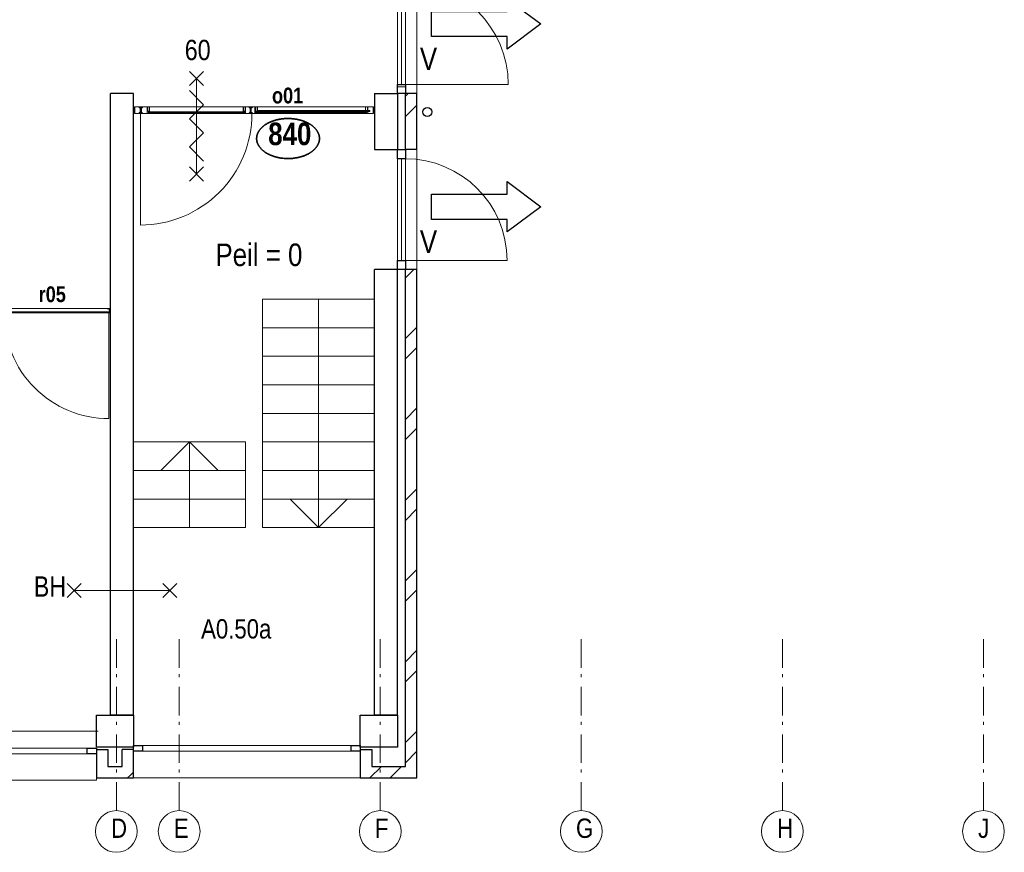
# Model space of a CAD drawing. Header units: millimetres. Extents: x 18442 to 242186, y -49554 to 63508.
# Tile 20 of 175: x 167690 to 176308, y -49479 to -42191. Entities that reach past the tile are written whole.
import ezdxf
from ezdxf.enums import TextEntityAlignment as Align

# ---------------------------------------------------------------- set-up
doc = ezdxf.new("R2010")
doc.units = ezdxf.units.MM
doc.header["$LTSCALE"] = 400
doc.header["$PDMODE"] = 1
doc.header["$PDSIZE"] = 15
doc.linetypes.add('STYLE_06', pattern=[1.041641, 0.625, -0.208282, 0.069427, -0.138931])
for name, color, linetype, lineweight in [('BA-Brandveiligheid', 7, 'Continuous', 15), ('BA-Vluchtwegaanduiding', 43, 'Continuous', 9), ('Buitenkozijnen', 140, 'Continuous', 15), ('Detailaanduiding', 5, 'Continuous', 70), ('Kozijnmerken', 43, 'Continuous', 9), ('mat-baksteen', 5, 'Continuous', 25), ('mat-beton (ihwg)', 5, 'Continuous', 25), ('mat-glas-vert', 140, 'Continuous', 15), ('MAT-kit', 140, 'Continuous', 5), ('mat-kunststof', 43, 'Continuous', 9), ('mat-multiplex-hor', 140, 'Continuous', 15), ('mat-naaldhout', 140, 'Continuous', 15), ('mat-staal', 5, 'Continuous', 25), ('None', 7, 'Continuous', 9), ('Ruimtenummers', 92, 'Continuous', 25), ('Tekst', 140, 'Continuous', 15)]:
    doc.layers.add(name, color=color, linetype=linetype, lineweight=lineweight)
doc.layers.get('Kozijnmerken').off()
doc.styles.add('Arial Narrow', font='ARIALN.TTF', dxfattribs={"height": 211.666667})
doc.styles.add('Arial Narrow (bold)', font='ARIALNB.TTF', dxfattribs={"height": 172.861111})
doc.styles.get("Standard").update_dxf_attribs({"font": 'arial.ttf'})

# ---------------------------------------------------------------- blocks, each defined once
blk = doc.blocks.new('*U438')
at = {"layer": 'mat-naaldhout', "lineweight": 5}
blk.add_lwpolyline([(-10938.9, -38475), (-10938.9, -38470), (-10908.9, -38470), (-10908.9, -38570), (-10913.9, -38570), (-10913.9, -38475)], close=True, dxfattribs=at)
at = {"layer": 'None', "color": 8, "linetype": 'Continuous', "lineweight": 5}
for p in [(-10908.9, -38470), (-10908.9, -38570)]:
    blk.add_point(p, dxfattribs=at)
blk = doc.blocks.new('*X439')
at = {"layer": 'None', "lineweight": 5}
blk.add_line((-10919.4, -38500), (-11842.5, -38500), dxfattribs=at)
blk = doc.blocks.new('*U440')
at = {"layer": 'mat-multiplex-hor', "lineweight": 15}
blk.add_lwpolyline([(-10920.9, -38470), (-10918.9, -38508), (-11842.9, -38508), (-11840.9, -38470)], close=True, dxfattribs=at)
at = {"layer": 'None', "color": 43, "linetype": 'Continuous', "lineweight": 9}
blk.add_line((-10923.9, -38516), (-10923.9, -39435), dxfattribs=at)
blk.add_arc((-10923.9, -38516), 919, 179.50125, 270, dxfattribs=at)
at = {"layer": 'mat-multiplex-hor'}
blk.add_blockref('*X439', (0, 0), dxfattribs=at)
blk = doc.blocks.new('*U441')
at = {"layer": 'mat-naaldhout', "lineweight": 5}
blk.add_lwpolyline([(-11822.9, -38475), (-11822.9, -38470), (-11852.9, -38470), (-11852.9, -38570), (-11847.9, -38570), (-11847.9, -38475)], close=True, dxfattribs=at)
at = {"layer": 'None', "color": 8, "linetype": 'Continuous', "lineweight": 5}
for p in [(-11852.9, -38470), (-11852.9, -38570)]:
    blk.add_point(p, dxfattribs=at)
blk = doc.blocks.new('*U442')
at = {"layer": 'None', "color": 8, "linetype": 'Continuous', "lineweight": 5}
blk.add_line((-11852.9, -38470), (-10908.9, -38470), dxfattribs=at)
at = {"layer": 'None', "color": 7}
for name in ['*U441', '*U440', '*U438']:
    blk.add_blockref(name, (0, 0), dxfattribs=at)
blk = doc.blocks.new('*X1016')
at = {"layer": 'None', "lineweight": 9}
for p, q in [((-8638.9, -42580), (-8538.9, -42480)), ((-8462.5, -42580), (-8362.5, -42480))]:
    blk.add_line(p, q, dxfattribs=at)
blk = doc.blocks.new('*X1017')
at = {"layer": 'None', "lineweight": 9}
for p, q in [((-8328.9, -38203.8), (-8255.1, -38130)), ((-8328.9, -38734.5), (-8228.9, -38634.5)), ((-8328.9, -38910.9), (-8228.9, -38810.9)), ((-8328.9, -39441.6), (-8228.9, -39341.6)), ((-8328.9, -39618), (-8228.9, -39518)), ((-8328.9, -40148.7), (-8228.9, -40048.7)), ((-8328.9, -40325.1), (-8228.9, -40225.1)), ((-8328.9, -40855.9), (-8228.9, -40755.9)), ((-8328.9, -41032.2), (-8228.9, -40932.2)), ((-8328.9, -41563), (-8228.9, -41463)), ((-8328.9, -41739.3), (-8228.9, -41639.3)), ((-8328.9, -42270.1), (-8228.9, -42170.1)), ((-8328.9, -42446.5), (-8228.9, -42346.5))]:
    blk.add_line(p, q, dxfattribs=at)
blk = doc.blocks.new('*X1018')
at = {"layer": 'None', "lineweight": 9}
for p, q in [((-8328.9, -36613.2), (-8305.7, -36590)), ((-8328.9, -36789.6), (-8228.9, -36689.6))]:
    blk.add_line(p, q, dxfattribs=at)
blk = doc.blocks.new('*X1053')
at = {"layer": 'None', "lineweight": 9}
blk.add_line((-10760.2, -42580), (-10734.6, -42554.4), dxfattribs=at)
blk = doc.blocks.new('*X1054')
at = {"layer": 'None', "lineweight": 9}
blk.add_line((-10734.6, -42554.4), (-10708.9, -42528.7), dxfattribs=at)
blk = doc.blocks.new('Gevelpui best 1410 (2D)')
at = {"layer": 'Buitenkozijnen', "lineweight": 15}
for p, q in [((-260, 0), (-260, -1410)), ((-260, 0), (-210, 0)), ((-210, 0), (-210, -1410)), ((-260, -1410), (-210, -1410))]:
    blk.add_line(p, q, dxfattribs=at)
at = {"layer": 'Buitenkozijnen', "color": 92, "lineweight": 25}
for points in [[(-260, 0), (-210, 0), (-210, -80), (-260, -80)], [(-260, -1330), (-210, -1330), (-210, -1410), (-260, -1410)]]:
    blk.add_lwpolyline(points, close=True, dxfattribs=at)
at = {"layer": 'None', "color": 43, "linetype": 'Continuous', "lineweight": 9}
blk.add_line((-410, 15), (-410, -1425), dxfattribs=at)
blk = doc.blocks.new('*U1047')
at = {"layer": 'Buitenkozijnen', "lineweight": 15}
for p, q in [((0, 25), (1985, 25)), ((0, -25), (0, 25)), ((1985, -25), (1985, 25)), ((0, -25), (1985, -25))]:
    blk.add_line(p, q, dxfattribs=at)
blk = doc.blocks.new('Gevelpui best 1985')
at = {"layer": 'Buitenkozijnen', "color": 43, "lineweight": 9}
blk.add_line((0, 259.8), (1985, 259.8), dxfattribs=at)
at = {"layer": 'Buitenkozijnen', "color": 92, "lineweight": 25}
for points in [[(0, -25), (0, 25), (80, 25), (80, -25)], [(1905, -25), (1905, 25), (1985, 25), (1985, -25)]]:
    blk.add_lwpolyline(points, close=True, dxfattribs=at)
at = {"layer": 'Buitenkozijnen'}
blk.add_blockref('*U1047', (0, 0), dxfattribs=at)
blk = doc.blocks.new('*U1049')
at = {"layer": 'Buitenkozijnen', "lineweight": 15}
for p, q in [((70, 0), (0, 0)), ((0, -1770), (0, 0)), ((70, -1770), (70, 0)), ((70, -1770), (0, -1770))]:
    blk.add_line(p, q, dxfattribs=at)
blk = doc.blocks.new('Gevelpui vluchtdeur 1830')
at = {"layer": 'Buitenkozijnen', "color": 43, "lineweight": 9}
blk.add_line((-100, -1770), (-100, 60), dxfattribs=at)
at = {"layer": 'Buitenkozijnen', "color": 140, "linetype": 'Continuous', "lineweight": 15}
blk.add_line((0, -20), (-900, -20), dxfattribs=at)
at = {"layer": 'Buitenkozijnen', "color": 92, "lineweight": 25}
for points in [[(0, 60), (70, 60), (70, -20), (0, -20)], [(0, -920), (70, -920), (70, -1000), (0, -1000)], [(0, -1690), (70, -1690), (70, -1770), (0, -1770)]]:
    blk.add_lwpolyline(points, close=True, dxfattribs=at)
at = {"layer": 'Buitenkozijnen', "color": 140, "linetype": 'Continuous', "lineweight": 15}
blk.add_lwpolyline([(0, -20), (35, -20), (35, -920), (0, -920)], close=True, dxfattribs=at)
blk.add_arc((0, -20), 900, 180, 270, dxfattribs=at)
at = {"layer": 'Buitenkozijnen'}
blk.add_blockref('*U1049', (0, 0), dxfattribs=at)
blk = doc.blocks.new('*U1051')
at = {"layer": 'Buitenkozijnen', "lineweight": 15}
for p, q in [((70, 0), (0, 0)), ((0, -1050), (0, 0)), ((70, -1050), (70, 0)), ((70, -1050), (0, -1050))]:
    blk.add_line(p, q, dxfattribs=at)
blk = doc.blocks.new('Gevelpui vluchtdeur 1050')
at = {"layer": 'Buitenkozijnen', "color": 43, "lineweight": 9}
blk.add_line((-100, -1050), (-100, 0), dxfattribs=at)
at = {"layer": 'Buitenkozijnen', "color": 140, "linetype": 'Continuous', "lineweight": 15}
blk.add_line((0, -80), (-890, -80), dxfattribs=at)
at = {"layer": 'Buitenkozijnen', "color": 92, "lineweight": 25}
for points in [[(0, 0), (70, 0), (70, -80), (0, -80)], [(0, -970), (70, -970), (70, -1050), (0, -1050)]]:
    blk.add_lwpolyline(points, close=True, dxfattribs=at)
at = {"layer": 'Buitenkozijnen', "color": 140, "linetype": 'Continuous', "lineweight": 15}
blk.add_lwpolyline([(0, -80), (35, -80), (35, -970), (0, -970)], close=True, dxfattribs=at)
blk.add_arc((0, -80), 890, 180, 270, dxfattribs=at)
at = {"layer": 'Buitenkozijnen'}
blk.add_blockref('*U1051', (0, 0), dxfattribs=at)
blk = doc.blocks.new('HWA')
at = {"layer": 'None', "color": 92, "linetype": 'Continuous', "lineweight": 25}
blk.add_circle((0, -74), 40, dxfattribs=at)
blk = doc.blocks.new('0BH  X')
at = {"layer": 'BA-Brandveiligheid', "color": 7, "linetype": 'Continuous', "lineweight": 15}
for p, q in [((-480.2, 61.7), (-356.7, -61.7)), ((-480.2, -61.7), (-356.7, 61.7)), ((-418.5, 0), (418.5, 0)), ((480.2, 61.7), (356.7, -61.7)), ((480.2, -61.7), (356.7, 61.7))]:
    blk.add_line(p, q, dxfattribs=at)
at = {"layer": 'BA-Brandveiligheid', "color": 43, "insert": (-772.8, 124.2), "char_height": 177.8, "attachment_point": 1, "style": 'Arial Narrow'}
blk.add_mtext('BH', dxfattribs=at)
blk = doc.blocks.new('Overige in en uitgangen')
at = {"layer": 'BA-Vluchtwegaanduiding', "color": 92, "linetype": 'Continuous', "lineweight": 25}
blk.add_lwpolyline([(-274.1, -220.5), (-274.1, -110.3), (-935.6, -110.3), (-935.6, 110.2), (-274.1, 110.2), (-274.1, 220.5), (19.9, 0)], close=True, dxfattribs=at)
blk = doc.blocks.new('Vluchtdeuraanduiding')
at = {"layer": 'BA-Vluchtwegaanduiding', "color": 43, "insert": (-106.9, 168.5), "char_height": 197.6, "attachment_point": 1, "style": 'Arial Narrow'}
blk.add_mtext('V', dxfattribs=at)
blk = doc.blocks.new('Kozijnmerk 50')
at = {"layer": 'None', "color": 43, "style": 'Arial Narrow (bold)'}
blk.add_attdef('merk', text='', height=138.3, dxfattribs=at).set_placement((0, 0), align=Align.MIDDLE_CENTER)
blk = doc.blocks.new('Detail')
at = {"layer": 'Detailaanduiding', "color": 1, "linetype": 'Continuous', "lineweight": 35}
blk.add_open_spline([(-134.1, 153.9), (-70.3, 177.4), (77, 177.4), (140.9, 153.9), (204.7, 130.5), (241.5, 89.9), (278.4, 49.3), (278.4, 2.4), (278.4, -44.5), (241.5, -85.1), (204.7, -125.7), (140.9, -149.2), (77, -172.6), (-70.3, -172.6), (-134.1, -149.2), (-198, -125.7), (-234.8, -85.1), (-271.6, -44.5), (-271.6, 2.4), (-271.6, 49.3), (-234.8, 89.9), (-198, 130.5), (-134.1, 153.9)], degree=2, knots=[0, 0, 0, 0.097932, 0.195864, 0.195864, 0.280023, 0.280023, 0.347931, 0.347931, 0.415846, 0.415846, 0.5, 0.5, 0.597932, 0.695864, 0.695864, 0.780023, 0.780023, 0.847931, 0.847931, 0.915846, 0.915846, 1, 1, 1], dxfattribs=at)
at = {"layer": 'Detailaanduiding', "style": 'Arial Narrow (bold)'}
blk.add_attdef('Detail', text='', height=197.6, dxfattribs=at).set_placement((-170.2, 142.2), align=Align.TOP_LEFT)
at = {"layer": 'None', "color": 0, "flags": 1}
blk.add_attdef('Fragment', (-271.6, -528.2), '', height=197.6, dxfattribs=at)
blk = doc.blocks.new('*U2053')
at = {"layer": 'mat-kunststof', "lineweight": 9}
blk.add_lwpolyline([(-8599, -36719.9), (-8609, -36719.9), (-8609, -36750.5), (-8599, -36750.5)], close=True, dxfattribs=at)
at = {"layer": 'None', "lineweight": 9}
blk.add_lwpolyline([(-8599, -36719.9), (-8609, -36750.5), (-8599, -36750.5), (-8609, -36719.9)], dxfattribs=at)
blk = doc.blocks.new('*U2054')
at = {"layer": 'MAT-kit', "color": 9, "linetype": 'Continuous', "lineweight": 5}
for points in [[(-8599, -36707.7), (-8604.3, -36709.6), (-8609, -36707.7), (-8609, -36713.8), (-8609, -36719.9), (-8604, -36719.9), (-8599, -36719.9), (-8599, -36713.8), (-8599, -36707.7)], [(-8599, -36762.7), (-8604.3, -36760.8), (-8609, -36762.7), (-8609, -36756.6), (-8609, -36750.5), (-8604, -36750.5), (-8599, -36750.5), (-8599, -36756.6), (-8599, -36762.7)]]:
    blk.add_open_spline(points, degree=2, knots=[0, 0, 0, 0.229184, 0.229184, 0.5027, 0.5027, 0.726485, 0.726485, 1, 1, 1], dxfattribs=at)
at = {"layer": 'None', "color": 7}
blk.add_blockref('*U2053', (0, 0), dxfattribs=at)
blk = doc.blocks.new('jan404.129')
at = {"layer": 'None', "lineweight": 15, "flags": 128}
for points in [[(-10, 14.85), (-10, -24.79), (10, -24.79), (10, 14.85)], [(8.5, 13.35), (8.5, -23.29), (-8.5, -23.29), (-8.5, 13.35)]]:
    blk.add_lwpolyline(points, close=True, dxfattribs=at)
blk = doc.blocks.new('*U2055')
at = {"layer": 'None', "color": 7, "linetype": 'Continuous', "lineweight": 15}
for p, q in [((-8658.4, -36706.5), (-8658.4, -36762)), ((-8610.5, -36705), (-8656.9, -36705)), ((-8610.5, -36706.5), (-8656.9, -36706.5)), ((-8656.9, -36706.5), (-8656.9, -36762)), ((-8610.5, -36763.5), (-8610.5, -36706.5)), ((-8609, -36763.5), (-8609, -36706.5)), ((-8658.4, -36762), (-8676.9, -36762)), ((-8676.9, -36763.5), (-8658.4, -36763.5)), ((-8676.9, -36765), (-8610.5, -36765)), ((-8658.4, -36763.5), (-8610.5, -36763.5))]:
    blk.add_line(p, q, dxfattribs=at)
for centre, start, end in [((-8656.9, -36706.5), 90, 180), ((-8610.5, -36706.5), 0, 90), ((-8676.9, -36763.5), 90, 180), ((-8676.9, -36763.5), 180, 270), ((-8658.4, -36762), 270, 0), ((-8610.5, -36763.5), 270, 0)]:
    blk.add_arc(centre, 1.5, start, end, dxfattribs=at)
at = {"layer": 'None', "linetype": 'Continuous', "lineweight": 5}
blk.add_point((-8609, -36730), dxfattribs=at)
at = {"layer": 'mat-staal', "color": 7, "xscale": -1}
blk.add_blockref('jan404.129', (-8669, -36719.9), dxfattribs=at)
blk = doc.blocks.new('*U2056')
at = {"layer": 'None', "color": 7, "linetype": 'Continuous', "lineweight": 15}
for p, q in [((-10698.9, -36706.5), (-10698.7, -36705.8)), ((-10698.9, -36706.5), (-10698.9, -36723.9)), ((-10698.7, -36705.8), (-10698.2, -36705.2)), ((-10698.2, -36705.2), (-10697.4, -36705)), ((-10668.8, -36705), (-10697.4, -36705)), ((-10668.8, -36706.5), (-10697.4, -36706.5)), ((-10697.4, -36706.5), (-10697.4, -36723.9)), ((-10637.4, -36705), (-10668.8, -36705)), ((-10656.9, -36706.5), (-10668.8, -36706.5)), ((-10660.4, -36710), (-10660.3, -36709.1)), ((-10660.4, -36710), (-10660.3, -36710.9)), ((-10660.3, -36709.1), (-10660, -36708.3)), ((-10660.3, -36710.9), (-10660, -36711.8)), ((-10660, -36708.3), (-10659.4, -36707.5)), ((-10660, -36711.8), (-10659.4, -36712.5)), ((-10659.4, -36707.5), (-10658.7, -36707)), ((-10659.4, -36712.5), (-10658.7, -36713)), ((-10658.9, -36709.5), (-10658.7, -36709)), ((-10658.9, -36710), (-10658.9, -36709.5)), ((-10658.9, -36710.5), (-10658.9, -36710)), ((-10658.7, -36711), (-10658.9, -36710.5)), ((-10658.7, -36707), (-10657.9, -36706.6)), ((-10658.7, -36709), (-10658.4, -36708.6)), ((-10658.4, -36711.4), (-10658.7, -36711)), ((-10658.7, -36713), (-10657.9, -36713.4)), ((-10658.4, -36708.6), (-10657.9, -36708.3)), ((-10657.9, -36711.7), (-10658.4, -36711.4)), ((-10657.9, -36706.6), (-10656.9, -36706.5)), ((-10657.9, -36708.3), (-10657.5, -36708.1)), ((-10657.5, -36711.9), (-10657.9, -36711.7)), ((-10657.9, -36713.4), (-10656.9, -36713.5)), ((-10657.5, -36708.1), (-10656.9, -36708)), ((-10656.9, -36712), (-10657.5, -36711.9)), ((-10637.4, -36706.5), (-10656.9, -36706.5)), ((-10656.9, -36708), (-10637.4, -36708)), ((-10650.4, -36712), (-10656.9, -36712)), ((-10650.4, -36713.5), (-10656.9, -36713.5)), ((-10649.7, -36712.2), (-10650.4, -36712)), ((-10650.4, -36723.9), (-10650.4, -36713.5)), ((-10649.1, -36712.8), (-10649.7, -36712.2)), ((-10648.9, -36713.5), (-10649.1, -36712.8)), ((-10648.9, -36723.9), (-10648.9, -36713.5)), ((-10636.7, -36705.2), (-10637.4, -36705)), ((-10636.7, -36707.8), (-10637.4, -36708)), ((-10636.1, -36705.8), (-10636.7, -36705.2)), ((-10636.1, -36707.3), (-10636.7, -36707.8)), ((-10635.9, -36706.5), (-10636.1, -36705.8)), ((-10635.9, -36706.5), (-10636.1, -36707.3)), ((-10698.9, -36723.9), (-10698.9, -36763.5)), ((-10698.7, -36764.3), (-10698.9, -36763.5)), ((-10698.2, -36764.8), (-10698.7, -36764.3)), ((-10697.4, -36765), (-10698.2, -36764.8)), ((-10697.4, -36723.9), (-10697.4, -36763.5)), ((-10697.4, -36763.5), (-10668.8, -36763.5)), ((-10697.4, -36765), (-10668.8, -36765)), ((-10668.8, -36763.5), (-10660.4, -36763.5)), ((-10668.8, -36765), (-10660.4, -36765)), ((-10660.4, -36758), (-10660.2, -36757.3)), ((-10660.4, -36763.5), (-10660.4, -36758)), ((-10659.7, -36764.8), (-10660.4, -36765)), ((-10660.2, -36757.3), (-10659.7, -36756.7)), ((-10659.7, -36756.7), (-10658.9, -36756.5)), ((-10659.1, -36764.3), (-10659.7, -36764.8)), ((-10658.9, -36763.5), (-10659.1, -36764.3)), ((-10658.9, -36756.5), (-10650.4, -36756.5)), ((-10658.9, -36758), (-10650.4, -36758)), ((-10658.9, -36763.5), (-10658.9, -36758)), ((-10650.4, -36756.5), (-10650.4, -36723.9)), ((-10649.7, -36757.8), (-10650.4, -36758)), ((-10649.1, -36757.3), (-10649.7, -36757.8)), ((-10648.9, -36756.5), (-10649.1, -36757.3)), ((-10648.9, -36756.5), (-10648.9, -36723.9))]:
    blk.add_line(p, q, dxfattribs=at)
blk = doc.blocks.new('*U2057')
at = {"layer": 'None', "linetype": 'Continuous', "lineweight": 5}
blk.add_point((-10670.9, -36705), dxfattribs=at)
at = {"layer": 'None', "color": 7}
blk.add_blockref('*U2056', (0, 0), dxfattribs=at)
blk = doc.blocks.new('*U2058')
at = {"layer": 'None', "color": 7, "linetype": 'Continuous', "lineweight": 15}
for p, q in [((-10640.9, -36713.5), (-10640.7, -36712.8)), ((-10640.9, -36713.5), (-10640.9, -36743.8)), ((-10640.7, -36712.8), (-10640.2, -36712.2)), ((-10640.2, -36712.2), (-10639.4, -36712)), ((-10630.9, -36712), (-10639.4, -36712)), ((-10639.4, -36713.5), (-10639.4, -36743.8)), ((-10630.9, -36713.5), (-10639.4, -36713.5)), ((-10630.9, -36706.5), (-10630.7, -36705.8)), ((-10630.9, -36706.5), (-10630.9, -36712)), ((-10630.2, -36713.3), (-10630.9, -36713.5)), ((-10630.7, -36705.8), (-10630.2, -36705.2)), ((-10630.2, -36705.2), (-10629.4, -36705)), ((-10629.6, -36712.8), (-10630.2, -36713.3)), ((-10629.4, -36712), (-10629.6, -36712.8)), ((-10570.4, -36705), (-10629.4, -36705)), ((-10629.4, -36706.5), (-10629.4, -36712)), ((-10590.4, -36706.5), (-10629.4, -36706.5)), ((-10589.7, -36705.2), (-10590.4, -36705)), ((-10590.4, -36743.8), (-10590.4, -36706.5)), ((-10589.1, -36705.8), (-10589.7, -36705.2)), ((-10588.9, -36706.5), (-10589.1, -36705.8)), ((-10588.9, -36743.8), (-10588.9, -36706.5)), ((-10653.9, -36763.5), (-10653.7, -36762.8)), ((-10653.9, -36763.5), (-10653.7, -36764.3)), ((-10653.7, -36762.8), (-10653.2, -36762.2)), ((-10653.7, -36764.3), (-10653.2, -36764.8)), ((-10653.2, -36762.2), (-10652.4, -36762)), ((-10653.2, -36764.8), (-10652.4, -36765)), ((-10632.9, -36762), (-10652.4, -36762)), ((-10632.9, -36763.5), (-10652.4, -36763.5)), ((-10652.4, -36765), (-10568.9, -36765)), ((-10640.9, -36743.8), (-10640.9, -36756.5)), ((-10640.7, -36757.3), (-10640.9, -36756.5)), ((-10640.2, -36757.8), (-10640.7, -36757.3)), ((-10639.4, -36758), (-10640.2, -36757.8)), ((-10639.4, -36743.8), (-10639.4, -36756.5)), ((-10639.4, -36756.5), (-10632.9, -36756.5)), ((-10639.4, -36758), (-10632.9, -36758)), ((-10632, -36756.6), (-10632.9, -36756.5)), ((-10632.9, -36758), (-10632.4, -36758.1)), ((-10632.4, -36761.9), (-10632.9, -36762)), ((-10632, -36763.4), (-10632.9, -36763.5)), ((-10632.9, -36763.5), (-10568.9, -36763.5)), ((-10632.4, -36758.1), (-10631.9, -36758.3)), ((-10631.9, -36761.7), (-10632.4, -36761.9)), ((-10631.2, -36757), (-10632, -36756.6)), ((-10631.2, -36763), (-10632, -36763.4)), ((-10631.9, -36758.3), (-10631.5, -36758.6)), ((-10631.5, -36761.4), (-10631.9, -36761.7)), ((-10631.5, -36758.6), (-10631.2, -36759)), ((-10631.2, -36761), (-10631.5, -36761.4)), ((-10630.5, -36757.5), (-10631.2, -36757)), ((-10631.2, -36759), (-10631, -36759.5)), ((-10631, -36760.5), (-10631.2, -36761)), ((-10630.5, -36762.5), (-10631.2, -36763)), ((-10631, -36759.5), (-10630.9, -36760)), ((-10630.9, -36760), (-10631, -36760.5)), ((-10629.9, -36758.3), (-10630.5, -36757.5)), ((-10629.9, -36761.8), (-10630.5, -36762.5)), ((-10629.6, -36759.1), (-10629.9, -36758.3)), ((-10629.6, -36760.9), (-10629.9, -36761.8)), ((-10629.4, -36760), (-10629.6, -36759.1)), ((-10629.4, -36760), (-10629.6, -36760.9)), ((-10590.4, -36762), (-10590.4, -36743.8)), ((-10590.3, -36762.7), (-10590.4, -36762)), ((-10589.7, -36763.3), (-10590.3, -36762.7)), ((-10588.9, -36763.5), (-10589.7, -36763.3)), ((-10588.9, -36762), (-10588.9, -36743.8)), ((-10570.4, -36762), (-10588.9, -36762)), ((-10588.9, -36763.5), (-10570.4, -36763.5)), ((-10588.9, -36765), (-10570.4, -36765)), ((-10570.4, -36762), (-10569.7, -36762.2)), ((-10569.7, -36764.8), (-10570.4, -36765)), ((-10569.7, -36762.2), (-10569.1, -36762.8)), ((-10569.1, -36764.2), (-10569.7, -36764.8)), ((-10569.1, -36762.8), (-10568.9, -36763.5)), ((-10568.9, -36763.5), (-10569.1, -36764.2))]:
    blk.add_line(p, q, dxfattribs=at)
at = {"layer": 'mat-staal', "color": 7, "xscale": -1}
blk.add_blockref('jan404.129', (-10578.9, -36719.9), dxfattribs=at)
blk = doc.blocks.new('*U2059')
at = {"layer": 'None'}
blk.add_blockref('*U2058', (0, 0), dxfattribs=at)
blk = doc.blocks.new('*U2060')
at = {"layer": 'mat-kunststof', "lineweight": 9}
blk.add_lwpolyline([(-10708.9, -36719.9), (-10698.9, -36719.9), (-10698.9, -36750.5), (-10708.9, -36750.5)], close=True, dxfattribs=at)
at = {"layer": 'None', "lineweight": 9}
blk.add_lwpolyline([(-10708.9, -36719.9), (-10698.9, -36750.5), (-10708.9, -36750.5), (-10698.9, -36719.9)], dxfattribs=at)
blk = doc.blocks.new('*U2061')
at = {"layer": 'MAT-kit', "color": 9, "linetype": 'Continuous', "lineweight": 5}
for points in [[(-10708.9, -36707.7), (-10703.6, -36709.6), (-10698.9, -36707.7), (-10698.9, -36713.8), (-10698.9, -36719.9), (-10703.9, -36719.9), (-10708.9, -36719.9), (-10708.9, -36713.8), (-10708.9, -36707.7)], [(-10708.9, -36762.7), (-10703.6, -36760.8), (-10698.9, -36762.7), (-10698.9, -36756.6), (-10698.9, -36750.5), (-10703.9, -36750.5), (-10708.9, -36750.5), (-10708.9, -36756.6), (-10708.9, -36762.7)]]:
    blk.add_open_spline(points, degree=2, knots=[0, 0, 0, 0.229184, 0.229184, 0.5027, 0.5027, 0.726485, 0.726485, 1, 1, 1], dxfattribs=at)
at = {"layer": 'None', "color": 7}
blk.add_blockref('*U2060', (0, 0), dxfattribs=at)
blk = doc.blocks.new('*X2062')
at = {"layer": 'None', "lineweight": 5}
blk.add_line((-9736.8, -36750), (-10578.9, -36750), dxfattribs=at)
blk = doc.blocks.new('*X2063')
at = {"layer": 'None', "lineweight": 5}
blk.add_line((-8669, -36750), (-9635.4, -36750), dxfattribs=at)
blk = doc.blocks.new('*U2064')
at = {"layer": 'None', "color": 7, "linetype": 'Continuous', "lineweight": 15}
for p, q in [((-9747.4, -36705), (-9696.9, -36705)), ((-9747.4, -36706.5), (-9696.9, -36706.5)), ((-9728.9, -36706.5), (-9728.7, -36705.8)), ((-9728.9, -36743.8), (-9728.9, -36706.5)), ((-9728.7, -36705.8), (-9728.2, -36705.2)), ((-9728.2, -36705.2), (-9727.4, -36705)), ((-9727.4, -36743.8), (-9727.4, -36706.5)), ((-9696.2, -36705.2), (-9696.9, -36705)), ((-9696.9, -36706.5), (-9696.9, -36712)), ((-9696.9, -36712), (-9696.7, -36712.8)), ((-9696.7, -36712.8), (-9696.2, -36713.3)), ((-9695.6, -36705.8), (-9696.2, -36705.2)), ((-9696.2, -36713.3), (-9695.4, -36713.5)), ((-9695.4, -36706.5), (-9695.6, -36705.8)), ((-9695.4, -36706.5), (-9695.4, -36712)), ((-9695.4, -36712), (-9686.9, -36712)), ((-9695.4, -36713.5), (-9686.9, -36713.5)), ((-9692.4, -36706.5), (-9692.2, -36705.8)), ((-9692.4, -36706.5), (-9692.2, -36707.3)), ((-9692.2, -36705.8), (-9691.7, -36705.2)), ((-9692.2, -36707.3), (-9691.7, -36707.8)), ((-9691.7, -36705.2), (-9690.9, -36705)), ((-9691.7, -36707.8), (-9690.9, -36708)), ((-9690.9, -36705), (-9654.1, -36705)), ((-9690.9, -36706.5), (-9671.4, -36706.5)), ((-9671.4, -36708), (-9690.9, -36708)), ((-9686.2, -36712.2), (-9686.9, -36712)), ((-9686.9, -36713.5), (-9686.9, -36743.8)), ((-9685.6, -36712.8), (-9686.2, -36712.2)), ((-9685.4, -36713.5), (-9685.6, -36712.8)), ((-9685.4, -36713.5), (-9685.4, -36743.8)), ((-9679.4, -36713.5), (-9679.2, -36712.8)), ((-9679.4, -36723.9), (-9679.4, -36713.5)), ((-9679.2, -36712.8), (-9678.7, -36712.2)), ((-9678.7, -36712.2), (-9677.9, -36712)), ((-9677.9, -36712), (-9671.4, -36712)), ((-9677.9, -36723.9), (-9677.9, -36713.5)), ((-9677.9, -36713.5), (-9671.4, -36713.5)), ((-9670.5, -36706.6), (-9671.4, -36706.5)), ((-9671.4, -36706.5), (-9654.1, -36706.5)), ((-9670.9, -36708.1), (-9671.4, -36708)), ((-9671.4, -36712), (-9670.9, -36711.9)), ((-9670.5, -36713.4), (-9671.4, -36713.5)), ((-9670.4, -36708.3), (-9670.9, -36708.1)), ((-9670.9, -36711.9), (-9670.4, -36711.7)), ((-9669.7, -36707), (-9670.5, -36706.6)), ((-9669.7, -36713), (-9670.5, -36713.4)), ((-9670, -36708.6), (-9670.4, -36708.3)), ((-9670.4, -36711.7), (-9670, -36711.4)), ((-9669.7, -36709), (-9670, -36708.6)), ((-9670, -36711.4), (-9669.7, -36711)), ((-9669, -36707.5), (-9669.7, -36707)), ((-9669.5, -36709.5), (-9669.7, -36709)), ((-9669.7, -36711), (-9669.5, -36710.5)), ((-9669, -36712.5), (-9669.7, -36713)), ((-9669.4, -36710), (-9669.5, -36709.5)), ((-9669.5, -36710.5), (-9669.4, -36710)), ((-9668.4, -36708.3), (-9669, -36707.5)), ((-9668.4, -36711.8), (-9669, -36712.5)), ((-9668.1, -36709.1), (-9668.4, -36708.3)), ((-9668.1, -36710.9), (-9668.4, -36711.8)), ((-9667.9, -36710), (-9668.1, -36709.1)), ((-9667.9, -36710), (-9668.1, -36710.9)), ((-9654.1, -36705), (-9644.7, -36705.2)), ((-9654.1, -36706.5), (-9645.4, -36706.5)), ((-9644.7, -36705.2), (-9645.4, -36705)), ((-9645.4, -36706.5), (-9645.4, -36723.9)), ((-9644.1, -36705.8), (-9644.7, -36705.2)), ((-9643.9, -36706.5), (-9644.1, -36705.8)), ((-9643.9, -36706.5), (-9643.9, -36723.9)), ((-9748.7, -36762.8), (-9748.9, -36763.5)), ((-9748.9, -36763.5), (-9748.7, -36764.2)), ((-9693.4, -36763.5), (-9748.9, -36763.5)), ((-9673.9, -36765), (-9748.9, -36765)), ((-9748.2, -36762.2), (-9748.7, -36762.8)), ((-9748.7, -36764.2), (-9748.2, -36764.8)), ((-9747.4, -36762), (-9748.2, -36762.2)), ((-9748.2, -36764.8), (-9747.4, -36765)), ((-9747.4, -36762), (-9728.9, -36762)), ((-9728.9, -36763.5), (-9747.4, -36763.5)), ((-9728.9, -36765), (-9747.4, -36765)), ((-9728.9, -36762), (-9728.9, -36743.8)), ((-9728.9, -36763.5), (-9728.2, -36763.3)), ((-9728.2, -36763.3), (-9727.6, -36762.7)), ((-9727.6, -36762.7), (-9727.4, -36762)), ((-9727.4, -36762), (-9727.4, -36743.8)), ((-9696.9, -36760), (-9696.8, -36759.1)), ((-9696.9, -36760), (-9696.8, -36760.9)), ((-9696.8, -36759.1), (-9696.5, -36758.3)), ((-9696.8, -36760.9), (-9696.5, -36761.8)), ((-9696.5, -36758.3), (-9695.9, -36757.5)), ((-9696.5, -36761.8), (-9695.9, -36762.5)), ((-9695.9, -36757.5), (-9695.2, -36757)), ((-9695.9, -36762.5), (-9695.2, -36763)), ((-9695.2, -36759), (-9695.4, -36759.5)), ((-9695.4, -36759.5), (-9695.4, -36760)), ((-9695.4, -36760), (-9695.4, -36760.5)), ((-9695.4, -36760.5), (-9695.2, -36761)), ((-9695.2, -36757), (-9694.4, -36756.6)), ((-9694.9, -36758.6), (-9695.2, -36759)), ((-9695.2, -36761), (-9694.9, -36761.4)), ((-9695.2, -36763), (-9694.4, -36763.4)), ((-9694.4, -36758.3), (-9694.9, -36758.6)), ((-9694.9, -36761.4), (-9694.4, -36761.7)), ((-9694.4, -36756.6), (-9693.4, -36756.5)), ((-9694, -36758.1), (-9694.4, -36758.3)), ((-9694.4, -36761.7), (-9694, -36761.9)), ((-9694.4, -36763.4), (-9693.4, -36763.5)), ((-9693.4, -36758), (-9694, -36758.1)), ((-9694, -36761.9), (-9693.4, -36762)), ((-9686.9, -36756.5), (-9693.4, -36756.5)), ((-9686.9, -36758), (-9693.4, -36758)), ((-9693.4, -36762), (-9673.9, -36762)), ((-9693.4, -36763.5), (-9673.9, -36763.5)), ((-9686.9, -36743.8), (-9686.9, -36756.5)), ((-9686.9, -36758), (-9686.2, -36757.8)), ((-9686.2, -36757.8), (-9685.6, -36757.3)), ((-9685.6, -36757.3), (-9685.4, -36756.5)), ((-9685.4, -36743.8), (-9685.4, -36756.5)), ((-9679.4, -36756.5), (-9679.4, -36723.9)), ((-9679.4, -36756.5), (-9679.2, -36757.3)), ((-9679.2, -36757.3), (-9678.7, -36757.8)), ((-9678.7, -36757.8), (-9677.9, -36758)), ((-9677.9, -36756.5), (-9677.9, -36723.9)), ((-9669.4, -36756.5), (-9677.9, -36756.5)), ((-9669.4, -36758), (-9677.9, -36758)), ((-9673.2, -36762.2), (-9673.9, -36762)), ((-9673.2, -36764.8), (-9673.9, -36765)), ((-9672.6, -36762.8), (-9673.2, -36762.2)), ((-9672.6, -36764.3), (-9673.2, -36764.8)), ((-9672.4, -36763.5), (-9672.6, -36762.8)), ((-9672.4, -36763.5), (-9672.6, -36764.3)), ((-9668.7, -36756.7), (-9669.4, -36756.5)), ((-9669.4, -36763.5), (-9669.4, -36758)), ((-9669.4, -36763.5), (-9669.2, -36764.3)), ((-9669.2, -36764.3), (-9668.7, -36764.8)), ((-9668.1, -36757.3), (-9668.7, -36756.7)), ((-9668.7, -36764.8), (-9667.9, -36765)), ((-9667.9, -36758), (-9668.1, -36757.3)), ((-9667.9, -36763.5), (-9667.9, -36758)), ((-9654.1, -36763.5), (-9667.9, -36763.5)), ((-9654.1, -36765), (-9667.9, -36765)), ((-9623.9, -36763.5), (-9654.1, -36763.5)), ((-9625.4, -36765), (-9654.1, -36765)), ((-9645.4, -36723.9), (-9645.4, -36762)), ((-9645.4, -36762), (-9645.2, -36762.8)), ((-9645.2, -36762.8), (-9644.7, -36763.3)), ((-9644.7, -36763.3), (-9643.9, -36763.5)), ((-9643.9, -36723.9), (-9643.9, -36762)), ((-9643.9, -36762), (-9625.4, -36762)), ((-9625.4, -36763.5), (-9643.9, -36763.5)), ((-9624.7, -36762.2), (-9625.4, -36762)), ((-9624.7, -36764.8), (-9625.4, -36765)), ((-9624.1, -36762.8), (-9624.7, -36762.2)), ((-9624.1, -36764.3), (-9624.7, -36764.8)), ((-9623.9, -36763.5), (-9624.1, -36762.8)), ((-9623.9, -36763.5), (-9624.1, -36764.3))]:
    blk.add_line(p, q, dxfattribs=at)
at = {"layer": 'None', "linetype": 'Continuous', "lineweight": 5}
blk.add_point((-9651.9, -36705), dxfattribs=at)
at = {"layer": 'mat-staal', "color": 7}
for p in [(-9738.9, -36719.9), (-9633.9, -36719.9)]:
    blk.add_blockref('jan404.129', p, dxfattribs=at)
blk = doc.blocks.new('*U2065')
at = {"layer": 'mat-glas-vert', "color": 140, "lineweight": 15}
for points in [[(-10578.9, -36748.4), (-9736.8, -36748.4), (-9736.8, -36758.4), (-10578.9, -36758.4)], [(-9635.4, -36748.4), (-8669, -36748.4), (-8669, -36758.4), (-9635.4, -36758.4)], [(-9618.4, -36738.4), (-8638.9, -36738.4), (-8638.9, -36745.9), (-9618.4, -36745.9)]]:
    blk.add_lwpolyline(points, close=True, dxfattribs=at)
at = {"layer": 'None', "color": 43, "linetype": 'Continuous', "lineweight": 9}
blk.add_line((-10648.9, -36763.5), (-10648.9, -37740.4), dxfattribs=at)
at = {"layer": 'None', "lineweight": 9}
blk.add_lwpolyline([(-8609, -36705), (-8609, -36765), (-10698.9, -36765), (-10698.9, -36705)], close=True, dxfattribs=at)
at = {"layer": 'None', "color": 43, "linetype": 'Continuous', "lineweight": 9}
blk.add_arc((-10648.7, -36764.3), 976.3, 269.98774, 0.04592, dxfattribs=at)
at = {"layer": 'mat-glas-vert', "color": 140}
for name in ['*X2062', '*X2063']:
    blk.add_blockref(name, (0, 0), dxfattribs=at)
at = {"layer": 'mat-staal', "color": 7}
for name in ['*U2061', '*U2054']:
    blk.add_blockref(name, (0, 0), dxfattribs=at)
at = {"layer": 'None', "color": 7}
for name in ['*U2057', '*U2059', '*U2064', '*U2055']:
    blk.add_blockref(name, (0, 0), dxfattribs=at)
blk = doc.blocks.new('060min zelfsluitend Y')
at = {"layer": 'BA-Brandveiligheid', "color": 7, "linetype": 'Continuous', "lineweight": 15}
for p, q in [((-61.7, 476.8), (61.7, 353.3)), ((61.7, 476.8), (-61.7, 353.3)), ((-61.7, -483.6), (61.7, -360.2)), ((61.7, -483.6), (-61.7, -360.2))]:
    blk.add_line(p, q, dxfattribs=at)
at = {"layer": 'None', "color": 7, "linetype": 'Continuous', "lineweight": 15}
for p, q in [((0, -421.9), (0, 415)), ((61.7, 185.2), (-61.7, 308.7)), ((61.7, 185.2), (-61.7, 61.7)), ((61.7, -61.7), (-61.7, 61.7)), ((61.7, -61.7), (-61.7, -185.2)), ((61.7, -308.7), (-61.7, -185.2))]:
    blk.add_line(p, q, dxfattribs=at)
at = {"layer": 'BA-Brandveiligheid', "color": 43, "insert": (-102.6, 752.9), "char_height": 177.8, "attachment_point": 1, "style": 'Arial Narrow'}
blk.add_mtext('60', dxfattribs=at)

msp = doc.modelspace()

# ---------------------------------------------------------------- linework, layer by layer
at = {"layer": 'Buitenkozijnen', "color": 43, "lineweight": 9, "flags": 128}
msp.add_lwpolyline([(168360.7849, -48828.38115), (168360.7849, -48848.38115), (162705.7849, -48848.38115), (162705.7849, -48578.38115)], dxfattribs=at)
at = {"layer": 'mat-baksteen', "lineweight": 25}
for p, q in [((171165.7849, -42838.38115), (171065.7849, -42838.38115)), ((171065.7849, -43328.38115), (171065.7849, -42838.38115)), ((171165.7849, -43328.38115), (171165.7849, -42838.38115)), ((171165.7849, -43328.38115), (171065.7849, -43328.38115)), ((171165.7849, -44378.38115), (171065.7849, -44378.38115)), ((171065.7849, -48728.38115), (171065.7849, -44378.38115)), ((171165.7849, -48828.38115), (171165.7849, -44378.38115)), ((168360.7849, -48578.38115), (168360.7849, -48828.38115)), ((168360.7849, -48578.38115), (168460.7849, -48578.38115)), ((168460.7849, -48578.38115), (168460.7849, -48728.38115)), ((168685.7849, -48578.38115), (168585.7849, -48578.38115)), ((168585.7849, -48728.38115), (168585.7849, -48578.38115)), ((168685.7849, -48828.38115), (168685.7849, -48578.38115)), ((170670.7849, -48578.38115), (170670.7849, -48828.38115)), ((170670.7849, -48578.38115), (170770.7849, -48578.38115)), ((170670.7849, -48578.38115), (170670.7849, -48828.38115)), ((170670.7849, -48578.38115), (170770.7849, -48578.38115)), ((170770.7849, -48578.38115), (170770.7849, -48728.38115)), ((170770.7849, -48578.38115), (170770.7849, -48728.38115)), ((168460.7849, -48728.38115), (168585.7849, -48728.38115)), ((170770.7849, -48728.38115), (171065.7849, -48728.38115)), ((168360.7849, -48828.38115), (168685.7849, -48828.38115)), ((170670.7849, -48828.38115), (171165.7849, -48828.38115))]:
    msp.add_line(p, q, dxfattribs=at)
at = {"layer": 'mat-beton (ihwg)', "lineweight": 25}
for p, q in [((168685.7849, -42838.38115), (168485.7849, -42838.38115)), ((168485.7849, -48278.38115), (168485.7849, -42838.38115)), ((168685.7849, -48278.38115), (168685.7849, -42838.38115)), ((170795.74426, -42838.38115), (170795.74426, -43328.38115)), ((170795.74426, -42838.38115), (170995.74426, -42838.38115)), ((170995.74426, -42838.38115), (170995.74426, -43328.38115)), ((170795.74426, -43328.38115), (170995.74426, -43328.38115)), ((170995.74426, -44378.38115), (170795.74426, -44378.38115)), ((170795.74426, -48278.38115), (170795.74426, -44378.38115)), ((170995.74426, -48278.38115), (170995.74426, -44378.38115)), ((168685.7849, -48278.38115), (168485.7849, -48278.38115)), ((170995.74426, -48278.38115), (170795.74426, -48278.38115))]:
    msp.add_line(p, q, dxfattribs=at)
at = {"layer": 'mat-beton (ihwg)', "color": 92, "lineweight": 25}
for points in [[(168685.7849, -48278.38115), (168685.7849, -48558.38115), (168360.7849, -48558.38115), (168360.7849, -48278.38115)], [(170995.74426, -48278.38115), (170995.74426, -48558.38115), (170670.7849, -48558.38115), (170670.7849, -48278.38115)]]:
    msp.add_lwpolyline(points, close=True, dxfattribs=at)
at = {"layer": 'None', "color": 140, "linetype": 'Continuous', "lineweight": 15}
for p, q in [((170305.74426, -44637.24965), (170305.74426, -46637.24965)), ((170305.74426, -46637.24965), (170055.74426, -46387.24965)), ((170305.74426, -46637.24965), (170555.74426, -46387.24965))]:
    msp.add_line(p, q, dxfattribs=at)
at = {"layer": 'None', "color": 43, "linetype": 'Continuous', "lineweight": 9}
for q in [(168925.7849, -46137.24965), (169425.7849, -46137.24965), (169175.7849, -46637.24965)]:
    msp.add_line((169175.7849, -45887.24965), q, dxfattribs=at)
at = {"layer": 'None', "color": 7, "linetype": 'STYLE_06', "lineweight": 9}
for p, q in [((168535.7849, -49114.19533), (168535.7849, -47614.19533)), ((169085.7849, -49114.19533), (169085.7849, -47614.19533)), ((169085.7849, -49114.19533), (169085.7849, -47614.19533)), ((170845.78507, -49114.19533), (170845.78507, -47614.19533)), ((172605.78507, -49114.19533), (172605.78507, -47614.19533)), ((174365.78507, -49114.19533), (174365.78507, -47614.19533)), ((176125.7849, -49114.19533), (176125.7849, -47614.19533))]:
    msp.add_line(p, q, dxfattribs=at)
at = {"layer": 'None', "color": 140, "linetype": 'Continuous', "lineweight": 15}
for points in [[(169815.74426, -44637.24965), (170795.74426, -44637.24965), (170795.74426, -44887.24965), (169815.74426, -44887.24965)], [(169815.74426, -44887.24965), (170795.74426, -44887.24965), (170795.74426, -45137.24965), (169815.74426, -45137.24965)], [(169815.74426, -45137.24965), (170795.74426, -45137.24965), (170795.74426, -45387.24965), (169815.74426, -45387.24965)], [(169815.74426, -45387.24965), (170795.74426, -45387.24965), (170795.74426, -45637.24965), (169815.74426, -45637.24965)], [(169815.74426, -45637.24965), (170795.74426, -45637.24965), (170795.74426, -45887.24965), (169815.74426, -45887.24965)], [(169815.74426, -45887.24965), (170795.74426, -45887.24965), (170795.74426, -46137.24965), (169815.74426, -46137.24965)], [(169815.74426, -46137.24965), (170795.74426, -46137.24965), (170795.74426, -46387.24965), (169815.74426, -46387.24965)], [(169815.74426, -46387.24965), (170795.74426, -46387.24965), (170795.74426, -46637.24965), (169815.74426, -46637.24965)]]:
    msp.add_lwpolyline(points, close=True, dxfattribs=at)
at = {"layer": 'None', "color": 43, "linetype": 'Continuous', "lineweight": 9}
for points in [[(168685.7849, -45887.24965), (169665.7849, -45887.24965), (169665.7849, -46137.24965), (168685.7849, -46137.24965)], [(168685.7849, -46137.24965), (169665.7849, -46137.24965), (169665.7849, -46387.24965), (168685.7849, -46387.24965)], [(168685.7849, -46387.24965), (169665.7849, -46387.24965), (169665.7849, -46637.24965), (168685.7849, -46637.24965)]]:
    msp.add_lwpolyline(points, close=True, dxfattribs=at)
for centre in [(168535.7849, -49296.80175), (169085.7849, -49296.80175), (170845.78507, -49296.80175), (172605.78507, -49296.80175), (174365.78507, -49296.80175), (176125.7849, -49296.80175)]:
    msp.add_circle(centre, 182.60642, dxfattribs=at)

# ---------------------------------------------------------------- block references
at = {"layer": 'BA-Vluchtwegaanduiding', "color": 7}
for p in [(172230.69722, -42228.61145), (172230.69722, -43828.61145)]:
    msp.add_blockref('Overige in en uitgangen', p, dxfattribs=at)
at = {"layer": 'Buitenkozijnen', "color": 7}
for name, p, rotation in [('Gevelpui vluchtdeur 1830', (171065.7849, -42778.38115), 180), ('Gevelpui vluchtdeur 1050', (171065.7849, -44378.38115), 180), ('Gevelpui best 1410 (2D)', (168360.7849, -48828.38115), 270), ('Gevelpui best 1985', (170670.7849, -48568.60948), 180)]:
    msp.add_blockref(name, p, dxfattribs=dict(at, rotation=rotation))
at = {"layer": 'Detailaanduiding', "color": 7}
msp.add_blockref('Detail', (170035.33206, -43233.84084), dxfattribs=at).add_auto_attribs({'Detail': '840'})
at = {"layer": 'Kozijnmerken', "color": 7}
for p, values in [((170034.72553, -42854.60612), {'merk': 'o01'}), ((167974.72553, -44594.60612), {'merk': 'r05'})]:
    msp.add_blockref('Kozijnmerk 50', p, dxfattribs=at).add_auto_attribs(values)
at = {"layer": 'mat-baksteen'}
for name in ['*X1018', '*X1017', '*X1054', '*X1016', '*X1053']:
    msp.add_blockref(name, (179394.72553, -6248.38115), dxfattribs=at)
at = {"layer": 'None', "color": 7}
for name, p in [('060min zelfsluitend Y', (169236.8349, -43120.28115)), ('*U2065', (179394.72553, -6248.38115)), ('*U442', (179394.72553, -6248.38115))]:
    msp.add_blockref(name, p, dxfattribs=at)
at = {"layer": 'None', "color": 7, "rotation": 90}
msp.add_blockref('HWA', (171184.72553, -42998.38115), dxfattribs=at)
at = {"layer": 'Tekst', "color": 7}
for name, p in [('Vluchtdeuraanduiding', (171299.66493, -42603.72002)), ('Vluchtdeuraanduiding', (171299.66493, -44203.72002)), ('0BH  X', (168585.7849, -47188.38115))]:
    msp.add_blockref(name, p, dxfattribs=at)

# ---------------------------------------------------------------- texts
at = {"layer": 'None', "color": 8, "char_height": 169.33333, "attachment_point": 1, "style": 'Arial Narrow'}
for s, insert, width in [('D', (168489.20866, -49184.04417), 132.5672189), ('E', (169039.20866, -49184.04417), 132.5672189), ('F', (170799.20883, -49184.04417), 617.361), ('J', (176079.20866, -49184.04417), 190.2106013)]:
    msp.add_mtext(s, dxfattribs=dict(at, insert=insert, width=width))
at = {"layer": 'None', "color": 8, "char_height": 169.33333, "width": 190.2106013, "attachment_point": 1, "rotation": 0.217245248, "style": 'Arial Narrow'}
for s, insert in [('G', (172558.78163, -49184.22158)), ('H', (174318.78163, -49184.22158))]:
    msp.add_mtext(s, dxfattribs=dict(at, insert=insert))
at = {"layer": 'Ruimtenummers', "insert": (169277.64681, -47438.61448), "char_height": 169.333333, "attachment_point": 1, "style": 'Arial Narrow'}
msp.add_mtext('A0.50a', dxfattribs=at)
at = {"layer": 'Tekst', "color": 7, "insert": (169403.18767, -44150.24226), "char_height": 197.555556, "attachment_point": 1, "style": 'Arial Narrow'}
msp.add_mtext('Peil = 0\\P', dxfattribs=at)

doc.saveas('drawing.dxf')
